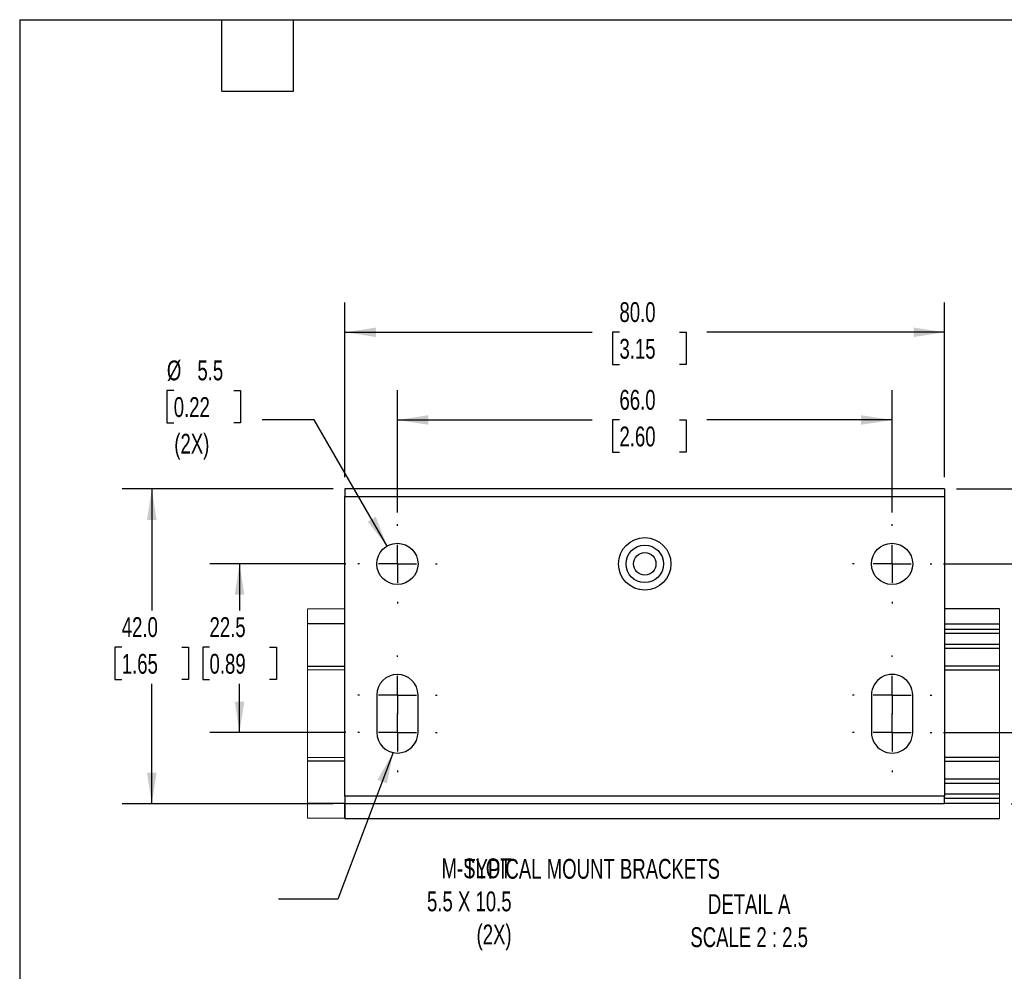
# Model space of a CAD drawing. Header units: millimetres. Extents: x 16 to 683, y 16 to 524.
# Tile 5 of 16: x 16 to 279, y 270 to 524. Entities that reach past the tile are written whole.
import ezdxf

# ---------------------------------------------------------------- set-up
doc = ezdxf.new("R2010")
doc.units = ezdxf.units.MM
doc.header["$LTSCALE"] = 2.5
doc.linetypes.add('CENTERX2', pattern=[20.32, 12.7, -2.54, 2.54, -2.54])
doc.layers.add('CENTER', color=40, linetype='CENTERX2')
doc.layers.add('DIMENSIONS', color=140, linetype='Continuous', lineweight=25)
doc.layers.add('TEXT', color=140, linetype='Continuous', lineweight=25)
doc.styles.add('SLDTEXTSTYLE0', font='TXT', dxfattribs={"width": 0.7})
doc.dimstyles.new('SLDDIMSTYLE2', dxfattribs={"dimtxt": 0.18, "dimasz": 8.255, "dimexe": 0, "dimexo": 0.0625, "dimgap": 0, "dimtad": 0, "dimtih": 1, "dimtoh": 1, "dimdec": 0, "dimrnd": 1e-09, "dimzin": 0, "dimdsep": 46, "dimtxsty": 'Standard', "dimsah": 1, "dimcen": 0.09, "dimadec": 0, "dimazin": 0, "dimtfac": 8.255, "dimtdec": 0, "dimtofl": 0, "dimtmove": 0, "dimatfit": 3, "dimfxl": 0, "dimfrac": 2, "dimtolj": 1, "dimtzin": 0, "dimarcsym": 0})
doc.dimstyles.new('SLDDIMSTYLE3', dxfattribs={"dimtxt": 5.39502, "dimasz": 8.255, "dimexe": 0, "dimexo": 0.0625, "dimgap": 1.348755, "dimtad": 0, "dimtih": 1, "dimtoh": 1, "dimlfac": 0.5, "dimrnd": 1e-09, "dimzin": 12, "dimdsep": 46, "dimtxsty": 'SLDTEXTSTYLE0', "dimsah": 1, "dimcen": 0.09, "dimadec": 0, "dimazin": 3, "dimtfac": 1, "dimtmove": 0, "dimatfit": 0, "dimfxl": 0, "dimfrac": 2, "dimtolj": 1, "dimtzin": 12, "dimarcsym": 0})
doc.dimstyles.new('SLDDIMSTYLE4', dxfattribs={"dimtxt": 5.39502, "dimasz": 8.255, "dimexe": 0, "dimexo": 0.0625, "dimgap": 1.348755, "dimtad": 0, "dimtih": 1, "dimtoh": 1, "dimlfac": 0.5, "dimrnd": 1e-09, "dimzin": 4, "dimdsep": 46, "dimtxsty": 'SLDTEXTSTYLE0', "dimsah": 1, "dimcen": 0.09, "dimadec": 0, "dimazin": 1, "dimtfac": 1, "dimtmove": 0, "dimatfit": 0, "dimfxl": 0, "dimfrac": 2, "dimtolj": 1, "dimtzin": 12, "dimarcsym": 0})
doc.dimstyles.new('SLDDIMSTYLE5', dxfattribs={"dimtxt": 5.39502, "dimasz": 8.255, "dimexe": 0, "dimexo": 0.0625, "dimgap": 1.348755, "dimtad": 0, "dimtih": 1, "dimtoh": 1, "dimlfac": 0.5, "dimrnd": 1e-09, "dimzin": 4, "dimdsep": 46, "dimtxsty": 'SLDTEXTSTYLE0', "dimsah": 1, "dimcen": 0.09, "dimadec": 0, "dimazin": 1, "dimtfac": 1, "dimtofl": 0, "dimtmove": 0, "dimatfit": 3, "dimfxl": 0, "dimfrac": 2, "dimtolj": 1, "dimtzin": 12, "dimarcsym": 0})
doc.dimstyles.new('SLDDIMSTYLE6', dxfattribs={"dimtxt": 5.39502, "dimasz": 8.255, "dimexe": 0, "dimexo": 0.0625, "dimgap": 1.348755, "dimtad": 0, "dimtih": 1, "dimtoh": 1, "dimlfac": 0.5, "dimrnd": 1e-09, "dimzin": 12, "dimdsep": 46, "dimtxsty": 'SLDTEXTSTYLE0', "dimsah": 1, "dimcen": 0.09, "dimadec": 0, "dimazin": 3, "dimtfac": 1, "dimtofl": 0, "dimtmove": 0, "dimatfit": 3, "dimfxl": 0, "dimfrac": 2, "dimtolj": 1, "dimtzin": 12, "dimarcsym": 0})
doc.dimstyles.new('SLDDIMSTYLE7', dxfattribs={"dimtxt": 5.39502, "dimasz": 8.255, "dimexe": 0, "dimexo": 0.0625, "dimgap": 1.348755, "dimtad": 0, "dimtih": 1, "dimtoh": 1, "dimlfac": 0.5, "dimrnd": 1e-09, "dimzin": 12, "dimdsep": 46, "dimtxsty": 'SLDTEXTSTYLE0', "dimsah": 1, "dimcen": 0, "dimadec": 0, "dimazin": 3, "dimtfac": 1, "dimtofl": 0, "dimtmove": 0, "dimatfit": 3, "dimfxl": 0, "dimfrac": 2, "dimtolj": 1, "dimtzin": 12, "dimarcsym": 0})

# ---------------------------------------------------------------- blocks, each defined once
blk = doc.blocks.new('_D_5')
at = {"layer": 'DIMENSIONS'}
for p, q in [((288.8, 333.62), (288.8, 349.5)), ((262.43, 333.62), (296.74, 333.62)), ((280.49, 314.62), (296.74, 314.62)), ((288.8, 299.96), (288.8, 314.62)), ((305.27, 305.01), (303.46, 305.01)), ((303.46, 305.01), (303.46, 296.44)), ((321.3, 305.01), (323.12, 305.01)), ((323.12, 305.01), (323.12, 296.44)), ((298.03, 299.96), (288.8, 299.96)), ((303.46, 296.44), (305.27, 296.44)), ((323.12, 296.44), (321.3, 296.44))]:
    blk.add_line(p, q, dxfattribs=at)
for points in [[(288.8, 333.62), (290.07, 341.88), (287.53, 341.88)], [(288.8, 314.62), (287.53, 306.37), (290.07, 306.37)]]:
    blk.add_solid(points, dxfattribs=at)
at = {"layer": 'DIMENSIONS', "char_height": 5.292, "attachment_point": 1, "style": 'SLDTEXTSTYLE0'}
for s, insert in [('9.5', (307.52, 313.04)), ('0.37', (305.27, 303.26)), ('TYP.', (305.53, 293.48))]:
    blk.add_mtext(s, dxfattribs=dict(at, insert=insert))
blk = doc.blocks.new('_D_6')
at = {"layer": 'DIMENSIONS'}
for p, q in [((311.92, 422.07), (310.11, 422.07)), ((310.11, 422.07), (310.11, 413.5)), ((327.96, 422.07), (329.77, 422.07)), ((329.77, 422.07), (329.77, 413.5)), ((304.68, 417.03), (288.8, 417.03)), ((288.8, 417.03), (288.8, 398.62)), ((310.11, 413.5), (311.92, 413.5)), ((329.77, 413.5), (327.96, 413.5)), ((265.85, 398.62), (296.74, 398.62)), ((262.43, 378.62), (296.74, 378.62)), ((288.8, 378.62), (288.8, 362.75))]:
    blk.add_line(p, q, dxfattribs=at)
for points in [[(288.8, 398.62), (290.07, 406.88), (287.53, 406.88)], [(288.8, 378.62), (287.53, 370.37), (290.07, 370.37)]]:
    blk.add_solid(points, dxfattribs=at)
at = {"layer": 'DIMENSIONS', "char_height": 5.292, "attachment_point": 1, "style": 'SLDTEXTSTYLE0'}
for s, insert in [('10.0', (311.92, 430.1)), ('0.39', (311.92, 420.32)), ('TYP.', (312.18, 410.54))]:
    blk.add_mtext(s, dxfattribs=dict(at, insert=insert))
blk = doc.blocks.new('_D_7')
at = {"layer": 'DIMENSIONS'}
for p, q in [((116.67, 392.38), (116.67, 424.96)), ((248.67, 392.38), (248.67, 424.96)), ((116.67, 417.03), (168.61, 417.03)), ((175.92, 417.03), (174.11, 417.03)), ((174.11, 417.03), (174.11, 408.45)), ((191.95, 417.03), (193.76, 417.03)), ((193.76, 417.03), (193.76, 408.45)), ((248.67, 417.03), (199.26, 417.03)), ((174.11, 408.45), (175.92, 408.45)), ((193.76, 408.45), (191.95, 408.45))]:
    blk.add_line(p, q, dxfattribs=at)
for points in [[(116.67, 417.03), (124.93, 415.76), (124.93, 418.3)], [(248.67, 417.03), (240.42, 418.3), (240.42, 415.76)]]:
    blk.add_solid(points, dxfattribs=at)
at = {"layer": 'DIMENSIONS', "char_height": 5.292, "attachment_point": 1, "style": 'SLDTEXTSTYLE0'}
for s, insert in [('66.0', (175.92, 425.06)), ('2.60', (175.92, 415.27))]:
    blk.add_mtext(s, dxfattribs=dict(at, insert=insert))
blk = doc.blocks.new('_D_8')
at = {"layer": 'DIMENSIONS'}
for p, q in [((102.67, 401.8), (102.67, 448.38)), ((262.67, 401.8), (262.67, 448.38)), ((102.67, 440.44), (168.61, 440.44)), ((175.92, 440.44), (174.11, 440.44)), ((174.11, 440.44), (174.11, 431.87)), ((191.95, 440.44), (193.76, 440.44)), ((193.76, 440.44), (193.76, 431.87)), ((262.67, 440.44), (199.26, 440.44)), ((174.11, 431.87), (175.92, 431.87)), ((193.76, 431.87), (191.95, 431.87))]:
    blk.add_line(p, q, dxfattribs=at)
for points in [[(102.67, 440.44), (110.93, 439.17), (110.93, 441.71)], [(262.67, 440.44), (254.42, 441.71), (254.42, 439.17)]]:
    blk.add_solid(points, dxfattribs=at)
at = {"layer": 'DIMENSIONS', "char_height": 5.292, "attachment_point": 1, "style": 'SLDTEXTSTYLE0'}
for s, insert in [('80.0', (175.92, 448.47)), ('3.15', (175.92, 438.69))]:
    blk.add_mtext(s, dxfattribs=dict(at, insert=insert))
blk = doc.blocks.new('_D_9')
at = {"layer": 'DIMENSIONS'}
for p, q in [((102.92, 378.62), (66.61, 378.62)), ((74.54, 378.62), (74.54, 366.15)), ((66.53, 356.37), (64.72, 356.37)), ((64.72, 356.37), (64.72, 347.79)), ((82.56, 356.37), (84.37, 356.37)), ((84.37, 356.37), (84.37, 347.79)), ((64.72, 347.79), (66.53, 347.79)), ((84.37, 347.79), (82.56, 347.79)), ((74.54, 333.62), (74.54, 346.59)), ((102.92, 333.62), (66.61, 333.62))]:
    blk.add_line(p, q, dxfattribs=at)
for points in [[(74.54, 378.62), (73.27, 370.37), (75.81, 370.37)], [(74.54, 333.62), (75.81, 341.88), (73.27, 341.88)]]:
    blk.add_solid(points, dxfattribs=at)
at = {"layer": 'DIMENSIONS', "char_height": 5.292, "attachment_point": 1, "style": 'SLDTEXTSTYLE0'}
for s, insert in [('22.5', (66.53, 364.4)), ('0.89', (66.53, 354.61))]:
    blk.add_mtext(s, dxfattribs=dict(at, insert=insert))
blk = doc.blocks.new('_D_10')
at = {"layer": 'DIMENSIONS'}
for p, q in [((99.5, 398.62), (43.19, 398.62)), ((51.13, 398.62), (51.13, 366.15)), ((43.11, 356.37), (41.3, 356.37)), ((41.3, 356.37), (41.3, 347.79)), ((59.15, 356.37), (60.96, 356.37)), ((60.96, 356.37), (60.96, 347.79)), ((41.3, 347.79), (43.11, 347.79)), ((60.96, 347.79), (59.15, 347.79)), ((51.13, 314.62), (51.13, 346.59)), ((99.5, 314.62), (43.19, 314.62))]:
    blk.add_line(p, q, dxfattribs=at)
for points in [[(51.13, 398.62), (49.86, 390.37), (52.4, 390.37)], [(51.13, 314.62), (52.4, 322.88), (49.86, 322.88)]]:
    blk.add_solid(points, dxfattribs=at)
at = {"layer": 'DIMENSIONS', "char_height": 5.292, "attachment_point": 1, "style": 'SLDTEXTSTYLE0'}
for s, insert in [('42.0', (43.11, 364.4)), ('1.65', (43.11, 354.61))]:
    blk.add_mtext(s, dxfattribs=dict(at, insert=insert))
blk = doc.blocks.new('_D_11')
at = {"layer": 'DIMENSIONS'}
for p, q in [((56.98, 424.88), (55.17, 424.88)), ((55.17, 424.88), (55.17, 416.3)), ((73.01, 424.88), (74.82, 424.88)), ((74.82, 424.88), (74.82, 416.3)), ((55.17, 416.3), (56.98, 416.3)), ((74.82, 416.3), (73.01, 416.3)), ((94.49, 417.04), (80.6, 417.04)), ((113.92, 383.39), (94.49, 417.04))]:
    blk.add_line(p, q, dxfattribs=at)
blk.add_solid([(113.92, 383.39), (110.9, 391.17), (108.7, 389.9)], dxfattribs=at)
at = {"layer": 'DIMENSIONS', "char_height": 5.292, "attachment_point": 1, "style": 'SLDTEXTSTYLE0'}
for s, insert in [('%%c', (55.15, 432.91)), ('5.5', (63.29, 432.91)), ('0.22', (56.98, 423.12)), ('(2X)', (57.13, 413.34))]:
    blk.add_mtext(s, dxfattribs=dict(at, insert=insert))
blk = doc.blocks.new('SW_CENTERMARKSYMBOL_0')
at = {"layer": 'CENTER', "color": 0}
for p, q in [((0, 10.16), (0, 10.58)), ((0, 0), (0, 5.08)), ((-10.16, 0), (-10.58, 0)), ((0, 0), (-5.08, 0)), ((0, 0), (0, -5.08)), ((0, 0), (5.08, 0)), ((10.16, 0), (10.58, 0)), ((0, -10.16), (0, -10.58))]:
    blk.add_line(p, q, dxfattribs=at)
blk = doc.blocks.new('SW_CENTERMARKSYMBOL_1')
at = {"layer": 'CENTER', "color": 0}
for p, q in [((0, 10.16), (0, 10.58)), ((0, 0), (0, 5.08)), ((-10.16, 0), (-10.58, 0)), ((0, 0), (-5.08, 0)), ((0, 0), (0, -5.08)), ((0, 0), (5.08, 0)), ((10.16, 0), (10.58, 0)), ((0, -10.16), (0, -10.58))]:
    blk.add_line(p, q, dxfattribs=at)
blk = doc.blocks.new('SW_CENTERMARKSYMBOL_2')
at = {"layer": 'CENTER', "color": 0}
for p, q in [((0, 10.16), (0, 10.58)), ((0, 0), (0, 5.08)), ((-10.16, 0), (-10.58, 0)), ((0, 0), (-5.08, 0)), ((0, 0), (0, -5.08)), ((0, 0), (5.08, 0)), ((10.16, 0), (10.58, 0)), ((0, -10.16), (0, -10.58))]:
    blk.add_line(p, q, dxfattribs=at)
blk = doc.blocks.new('SW_CENTERMARKSYMBOL_3')
at = {"layer": 'CENTER', "color": 0}
for p, q in [((0, 10.16), (0, 10.58)), ((0, 0), (0, 5.08)), ((-10.16, 0), (-10.58, 0)), ((0, 0), (-5.08, 0)), ((0, 0), (0, -5.08)), ((0, 0), (5.08, 0)), ((10.16, 0), (10.58, 0)), ((0, -10.16), (0, -10.58))]:
    blk.add_line(p, q, dxfattribs=at)
blk = doc.blocks.new('SW_CENTERMARKSYMBOL_4')
at = {"layer": 'CENTER', "color": 0}
for p, q in [((0, 10.16), (0, 10.58)), ((0, 0), (0, 5.08)), ((-10.16, 0), (-10.58, 0)), ((0, 0), (-5.08, 0)), ((0, 0), (0, -5.08)), ((0, 0), (5.08, 0)), ((10.16, 0), (10.58, 0)), ((0, -10.16), (0, -10.58))]:
    blk.add_line(p, q, dxfattribs=at)
blk = doc.blocks.new('SW_CENTERMARKSYMBOL_5')
at = {"layer": 'CENTER', "color": 0}
for p, q in [((0, 10.16), (0, 10.58)), ((0, 0), (0, 5.08)), ((-10.16, 0), (-10.58, 0)), ((0, 0), (-5.08, 0)), ((0, 0), (0, -5.08)), ((0, 0), (5.08, 0)), ((10.16, 0), (10.58, 0)), ((0, -10.16), (0, -10.58))]:
    blk.add_line(p, q, dxfattribs=at)

msp = doc.modelspace()

# ---------------------------------------------------------------- linework, layer by layer
for p, q in [((262.673, 398.623), (102.673, 398.623)), ((102.673, 398.623), (102.673, 396.623)), ((262.673, 398.623), (262.673, 396.623)), ((102.673, 396.623), (262.673, 396.623)), ((102.673, 316.623), (102.673, 396.623)), ((262.673, 396.623), (262.673, 316.623)), ((102.673, 366.623), (92.702, 366.536)), ((277.316, 366.623), (262.673, 366.623)), ((102.673, 362.623), (92.702, 362.623)), ((262.673, 362.623), (277.316, 362.623)), ((277.316, 361.123), (262.673, 361.123)), ((262.673, 360.123), (277.316, 360.123)), ((277.316, 357.123), (262.673, 357.123)), ((262.673, 356.123), (277.316, 356.123)), ((92.702, 351.323), (102.673, 351.323)), ((92.702, 350.41), (102.673, 350.323)), ((277.316, 351.323), (262.673, 351.323)), ((262.673, 350.323), (277.316, 350.323)), ((111.173, 343.623), (111.173, 333.623)), ((122.173, 333.623), (122.173, 343.623)), ((243.173, 343.623), (243.173, 333.623)), ((254.173, 333.623), (254.173, 343.623)), ((102.673, 326.924), (92.702, 326.837)), ((102.673, 325.924), (92.702, 325.924)), ((277.316, 326.924), (262.673, 326.924)), ((262.673, 325.924), (277.316, 325.924)), ((277.316, 321.123), (262.673, 321.123)), ((262.673, 320.123), (277.316, 320.123)), ((102.673, 316.623), (102.673, 314.623)), ((262.673, 316.623), (102.673, 316.623)), ((277.316, 317.123), (262.673, 317.123)), ((262.673, 314.623), (262.673, 316.623)), ((262.673, 316.123), (277.316, 316.123)), ((102.673, 314.623), (92.702, 314.623)), ((102.673, 314.623), (262.673, 314.623)), ((102.673, 314.623), (102.673, 310.623)), ((102.673, 310.623), (102.673, 314.623)), ((277.316, 314.623), (262.673, 314.623)), ((102.673, 310.623), (92.702, 310.71)), ((102.673, 310.623), (277.316, 310.623))]:
    msp.add_line(p, q)
at = {"color": 7, "linetype": 'Continuous', "lineweight": 18}
for p, q in [((92.702, 366.536), (92.702, 310.71)), ((277.316, 310.623), (277.316, 366.623))]:
    msp.add_line(p, q, dxfattribs=at)
for centre, radius in [((116.673, 378.623), 5.5), ((182.673, 378.623), 7), ((182.673, 378.623), 5), ((248.673, 378.623), 5.5), ((182.673, 378.623), 3)]:
    msp.add_circle(centre, radius)
for centre, start, end in [((116.673, 343.623), 0.00016, 179.99984), ((248.673, 343.623), 359.99984, 180.00016), ((116.673, 333.623), 180.00023, 359.99977), ((248.673, 333.623), 179.99992, 0.00008)]:
    msp.add_arc(centre, 5.5, start, end)
at = {"layer": 'TEXT'}
for p, q in [((15.875, 523.875), (682.625, 523.875)), ((15.875, 523.875), (15.875, 15.875)), ((69.85, 504.825), (69.85, 523.875)), ((88.9, 504.825), (88.9, 523.875)), ((69.85, 504.825), (88.9, 504.825))]:
    msp.add_line(p, q, dxfattribs=at)

# ---------------------------------------------------------------- block references
at = {"layer": 'CENTER'}
for name, p in [('SW_CENTERMARKSYMBOL_5', (116.673, 378.623)), ('SW_CENTERMARKSYMBOL_0', (248.673, 378.623)), ('SW_CENTERMARKSYMBOL_4', (116.673, 343.623)), ('SW_CENTERMARKSYMBOL_1', (248.673, 343.623)), ('SW_CENTERMARKSYMBOL_3', (116.673, 333.623)), ('SW_CENTERMARKSYMBOL_2', (248.673, 333.623))]:
    msp.add_blockref(name, p, dxfattribs=at)

# ---------------------------------------------------------------- texts
at = {"layer": 'DIMENSIONS', "char_height": 5.29167, "style": 'SLDTEXTSTYLE0'}
for s, insert, attachment_point in [('M-SLOT^J5.5 X 10.5^J(2X)', (147.146, 300.008), 3), ('TYPICAL MOUNT BRACKETS', (134.491, 299.874), 1), ('DETAIL A^JSCALE 2 : 2.5', (210.538, 290.452), 2)]:
    msp.add_mtext(s, dxfattribs=dict(at, insert=insert, attachment_point=attachment_point))

# ---------------------------------------------------------------- dimensions: what is measured, and where the dimension line sits
at = {"layer": 'DIMENSIONS'}
for base, p1, p2, angle, dimstyle, picture, middle in [((102.673, 440.44), (262.673, 398.623), (102.673, 398.623), 0, 'SLDDIMSTYLE5', '_D_8', (183.934, 440.44)), ((51.13, 314.623), (102.673, 398.623), (102.673, 314.623), 90, 'SLDDIMSTYLE5', '_D_10', (51.13, 356.368)), ((74.543, 333.623), (106.093, 378.623), (106.093, 333.623), 90, 'SLDDIMSTYLE6', '_D_9', (74.543, 356.368))]:
    dim = msp.add_linear_dim(base=base, p1=p1, p2=p2, angle=angle, dimstyle=dimstyle, dxfattribs=at)
    dim.commit()
    dim.dimension.update_dxf_attribs({"geometry": picture, "text_midpoint": middle, "dimtype": 160})
dim = msp.add_diameter_dim_2p(p1=(119.423, 373.86), p2=(113.923, 383.386), text='<>\\P(2X)', dimstyle='SLDDIMSTYLE7', dxfattribs=at)
dim.commit()
dim.dimension.update_dxf_attribs({"geometry": '_D_11', "text_midpoint": (64.993, 419.831), "dimtype": 163})
for base, p1, p2, dimstyle, picture, middle in [((288.803, 398.623), (259.253, 378.623), (262.673, 398.623), 'SLDDIMSTYLE4', '_D_6', (288.803, 417.027)), ((288.803, 314.623), (259.253, 333.623), (277.316, 314.623), 'SLDDIMSTYLE3', '_D_5', (288.803, 299.965))]:
    dim = msp.add_linear_dim(base=base, p1=p1, p2=p2, angle=90, text='<>\\PTYP.', dimstyle=dimstyle, dxfattribs=at)
    dim.commit()
    dim.dimension.update_dxf_attribs({"geometry": picture, "text_midpoint": middle, "dimtype": 160})
dim = msp.add_linear_dim(base=(116.673, 417.027), p1=(248.673, 389.203), p2=(116.673, 389.203), dimstyle='SLDDIMSTYLE5', dxfattribs=at)
dim.commit()
dim.dimension.update_dxf_attribs({"geometry": '_D_7', "text_midpoint": (183.934, 417.027), "dimtype": 160})

# ---------------------------------------------------------------- leaders
msp.add_leader([(115.519, 328.246), (100.769, 289.136), (84.894, 289.136)], dimstyle='SLDDIMSTYLE2', dxfattribs=at)

doc.saveas('drawing.dxf')
